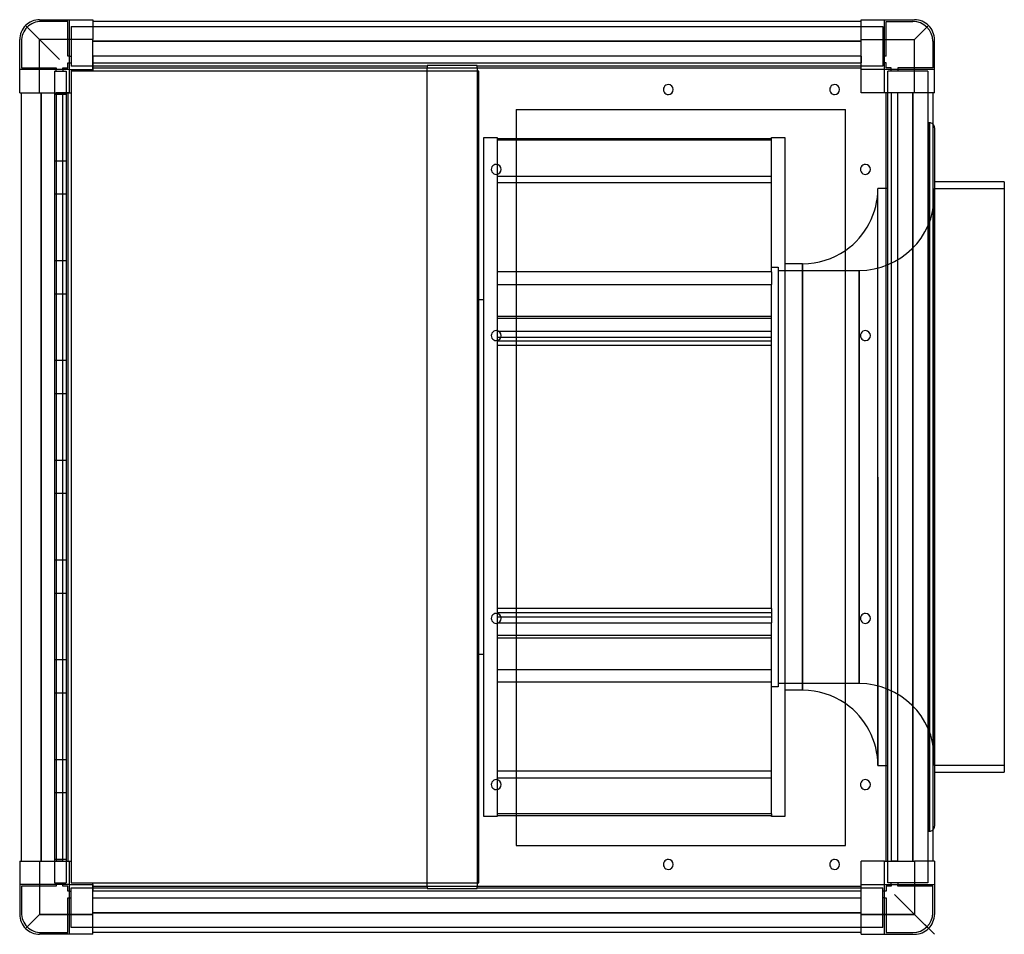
# Model space of a CAD drawing. Header units: millimetres. Extents: x -275 to 317, y -275 to 275.
import ezdxf

# ---------------------------------------------------------------- set-up
doc = ezdxf.new("R2010")
doc.units = ezdxf.units.MM
doc.layers.add('HIDDEN', color=7, linetype='Continuous')
doc.layers.add('THICK', color=7, linetype='Continuous')

msp = doc.modelspace()

# ---------------------------------------------------------------- linework, layer by layer
at = {"layer": 'HIDDEN'}
for p, q in [((-263, 275), (-263, 275)), ((-263, 275), (-263, 275)), ((-262, 274), (-262, 274)), ((-246, 274), (-262, 274)), ((-246, 274), (-246, 274)), ((-246, 253), (-246, 274)), ((-245, 275), (-245, 275)), ((-245, 245), (-245, 275)), ((-245, 275), (-245, 275)), ((-231, 275), (-231, 275)), ((-231, 275), (-231, 275)), ((-231, 274), (-231, 274)), ((-231, 274), (-231, 274)), ((231, 275), (231, 275)), ((231, 275), (231, 275)), ((231, 274), (231, 274)), ((231, 274), (231, 274)), ((245, 275), (245, 275)), ((245, 275), (245, 275)), ((245, 245), (245, 275)), ((246, 274), (246, 274)), ((246, 253), (246, 274)), ((246, 274), (262, 274)), ((262, 274), (262, 274)), ((263, 275), (263, 275)), ((263, 275), (263, 275)), ((-263, 263), (-271.49, 271.49)), ((-244, 271), (-244, 271)), ((-244, 271), (-244, 247)), ((-244, 271), (244, 271)), ((244, 271), (244, 271)), ((244, 271), (244, 247)), ((263, 263), (271.49, 271.49)), ((-275, 263), (-275, 263)), ((-275, 263), (-275, 263)), ((-274, 262), (-274, 262)), ((-274, 262), (-274, 246)), ((-263, 231), (-263, 263)), ((-231, 263), (-263, 263)), ((-231, 262), (231, 262)), ((231, 263), (263, 263)), ((263, 231), (263, 263)), ((274, 262), (274, 246)), ((274, 262), (274, 262)), ((275, 263), (275, 263)), ((275, 263), (275, 263)), ((-246, 253), (-246, 253)), ((-245, 253), (-246, 253)), ((-246, 249), (-245, 249)), ((-246, 249), (-246, 249)), ((-246, 246), (-246, 249)), ((-245, 253), (-244, 253)), ((-245, 249), (-244, 249)), ((-244, 253), (-244, 253)), ((-244, 249), (-244, 249)), ((-231, 253), (-231, 253)), ((-231, 253), (-231, 249)), ((-231, 253), (-231, 253)), ((231, 253), (-231, 253)), ((-231, 253), (-231, 253)), ((-231, 253), (-231, 253)), ((-231, 249), (-231, 249)), ((-231, 249), (-231, 249)), ((-231, 249), (-231, 249)), ((-231, 249), (231, 249)), ((-231, 249), (-231, 249)), ((-231, 249), (-231, 246)), ((231, 253), (231, 253)), ((231, 253), (231, 253)), ((231, 253), (231, 253)), ((231, 253), (231, 253)), ((231, 253), (231, 249)), ((231, 249), (231, 249)), ((231, 249), (231, 249)), ((231, 249), (231, 249)), ((231, 249), (231, 249)), ((231, 246), (231, 249)), ((244, 253), (244, 253)), ((245, 253), (244, 253)), ((244, 249), (244, 249)), ((245, 249), (244, 249)), ((246, 253), (245, 253)), ((246, 249), (245, 249)), ((246, 253), (246, 253)), ((246, 249), (246, 249)), ((246, 246), (246, 249)), ((-275, 245), (-275, 245)), ((-245, 245), (-275, 245)), ((-275, 245), (-275, 245)), ((-274, 246), (-274, 246)), ((-274, 246), (-253, 246)), ((-254, 244), (-254, 244)), ((-254, 244), (-247, 244)), ((-254, 244), (-254, -244)), ((-253, 246), (-253, 245)), ((-253, 246), (-253, 246)), ((-253, 244), (-253, 245)), ((-253, 244), (-253, 244)), ((-249, 246), (-249, 246)), ((-249, 245), (-249, 246)), ((-249, 246), (-246, 246)), ((-249, 245), (-249, 244)), ((-249, 244), (-249, 244)), ((-247, 244), (-247, 244)), ((-247, 244), (-247, -244)), ((-246, 246), (-246, 246)), ((-245, 245), (-245, 245)), ((-245, 245), (-245, 245)), ((-245, 245), (-245, 245)), ((-245, 245), (-245, 245)), ((-30, 247), (-244, 247)), ((-244, 247), (-244, 247)), ((-244, 244), (-244, 244)), ((-244, 244), (-244, 244)), ((-231, 246), (-231, 245)), ((-231, 246), (-231, 246)), ((-231, 246), (-231, 246)), ((-231, 246), (-231, 246)), ((-231, 246), (-231, 246)), ((-231, 245), (-231, 245)), ((-231, 245), (-231, 245)), ((-231, 245), (-231, 245)), ((-231, 245), (-231, 245)), ((-231, 245), (-231, 245)), ((-231, 245), (-231, 245)), ((-231, 244), (-231, 244)), ((-231, 244), (-231, 244)), ((-30, 247.5), (-30, 247.5)), ((0, 247.5), (-30, 247.5)), ((-30, 247.5), (-30, 247.5)), ((-30, 247.5), (-30, 246)), ((-30, 247), (-30, 247)), ((-30, 246), (-30, 246)), ((-30, 244), (-30, 246)), ((-30, 246), (-30, 246)), ((-30, 244), (-30, 244)), ((-30, 244), (-30, 244)), ((-30, -244), (-30, 244)), ((0, 247.5), (0, 247.5)), ((0, 247.5), (0, 247.5)), ((0, 246), (0, 247.5)), ((244, 247), (0, 247)), ((0, 247), (0, 247)), ((0, 246), (0, 246)), ((0, 246), (0, 244)), ((0, 246), (0, 246)), ((0, 244), (0, 244)), ((0, 244), (0, -244)), ((0, 244), (0, 244)), ((1, 244), (1, 244)), ((1, 244), (1, 244)), ((1, 244), (1, 244)), ((1, 244), (1, 244)), ((231, 245), (231, 246)), ((231, 246), (231, 246)), ((231, 246), (231, 246)), ((231, 246), (231, 246)), ((231, 246), (231, 246)), ((231, 245), (231, 245)), ((231, 245), (231, 245)), ((231, 245), (231, 245)), ((231, 245), (231, 245)), ((231, 245), (231, 245)), ((231, 245), (231, 245)), ((244, 247), (244, 247)), ((245, 245), (245, 245)), ((245, 245), (245, 245)), ((245, 245), (245, 245)), ((275, 245), (245, 245)), ((245, 245), (245, 245)), ((246, 246), (246, 246)), ((249, 246), (246, 246)), ((271, 244), (247, 244)), ((247, -244), (247, 244)), ((247, 244), (247, 244)), ((249, 245), (249, 246)), ((249, 246), (249, 246)), ((249, 244), (249, 245)), ((249, 244), (249, 244)), ((253, 246), (253, 246)), ((253, 246), (253, 245)), ((274, 246), (253, 246)), ((253, 245), (253, 244)), ((253, 244), (253, 244)), ((271, 244), (271, -244)), ((271, 244), (271, 244)), ((274, 246), (274, 246)), ((275, 245), (275, 245)), ((275, 245), (275, 245)), ((-275, 231), (-275, 231)), ((-275, 231), (-275, 231)), ((-274, 231), (-274, 231)), ((-274, 231), (-274, 231)), ((-262, 231), (-262, -231)), ((-253, 231), (-253, 231)), ((-253, 231), (-253, 231)), ((-249, 231), (-253, 231)), ((-253, 231), (-253, -231)), ((-253, 231), (-253, 231)), ((-253, 231), (-253, 231)), ((-249, 231), (-249, 231)), ((-249, 231), (-249, 231)), ((-249, 231), (-249, 231)), ((-249, -231), (-249, 231)), ((-246, 231), (-249, 231)), ((-249, 231), (-249, 231)), ((-245, 231), (-246, 231)), ((-246, 231), (-246, 231)), ((-246, 231), (-246, 231)), ((-246, 231), (-246, 231)), ((-246, 231), (-246, 231)), ((-245, 231), (-245, 231)), ((-245, 231), (-245, 231)), ((-245, 231), (-245, 231)), ((-245, 231), (-245, 231)), ((-245, 231), (-245, 231)), ((-245, 231), (-245, 231)), ((-244, 231), (-244, 231)), ((-244, 231), (-244, 231)), ((231, 231), (231, 231)), ((231, 231), (231, 231)), ((246, 231), (245, 231)), ((245, 231), (245, 231)), ((245, 231), (245, 231)), ((245, 231), (245, 231)), ((245, 231), (245, 231)), ((245, 231), (245, 231)), ((245, 231), (245, 231)), ((246, 231), (246, 231)), ((246, 231), (246, 231)), ((246, 231), (246, 231)), ((249, 231), (246, 231)), ((246, 231), (246, 231)), ((249, 231), (249, 231)), ((249, 231), (249, 231)), ((249, 231), (249, -231)), ((249, 231), (249, 231)), ((249, 231), (249, 231)), ((253, 231), (249, 231)), ((253, 231), (253, 231)), ((253, 231), (253, 231)), ((253, 231), (253, 231)), ((253, -231), (253, 231)), ((253, 231), (253, 231)), ((262, -231), (262, 231)), ((274, 231), (274, 231)), ((274, 231), (274, 231)), ((275, 231), (275, 231)), ((275, 231), (275, 231)), ((-254, 230), (-254, 230)), ((-254, 230), (-254, 230)), ((-254, 230), (-254, 230)), ((-254, 230), (-254, 230)), ((-254, 230), (-254, 230)), ((-254, 230), (-254, 230)), ((-254, 230), (-254, 230)), ((-247, 230), (-254, 230)), ((-254, 230), (-254, 230)), ((-247, 230), (-247, 230)), ((-247, 230), (-247, 230)), ((-247, 230), (-247, 230)), ((-247, 230), (-247, 230)), ((-247, 230), (-247, 230)), ((-247, 230), (-247, 230)), ((-247, 230), (-247, 230)), ((-247, 230), (-247, 230)), ((23.5, 221), (23.5, 221)), ((23.5, 221), (23.5, 221)), ((221.5, 221), (221.5, 221)), ((221.5, 221), (221.5, 221)), ((272, 213), (271, 213)), ((272, 0), (272, 213)), ((272, 213), (272, 0)), ((4, 204.12), (12, 204.12)), ((4, -204.12), (4, 204.12)), ((12, 204.12), (12, 187.96)), ((12, 203.48), (23.5, 203.48)), ((177, 202.52), (12, 202.52)), ((-254, 190), (-254, 190)), ((-254, 190), (-254, 190)), ((-254, 190), (-254, 190)), ((-254, 190), (-254, 190)), ((-254, 190), (-254, 190)), ((-254, 190), (-254, 190)), ((-254, 190), (-254, 190)), ((-247, 190), (-254, 190)), ((-254, 190), (-254, 190)), ((-247, 190), (-247, 190)), ((-247, 190), (-247, 190)), ((-247, 190), (-247, 190)), ((-247, 190), (-247, 190)), ((-247, 190), (-247, 190)), ((-247, 190), (-247, 190)), ((-247, 190), (-247, 190)), ((-247, 190), (-247, 190)), ((12, 182.04), (12, 123.36)), ((12, 180.87), (23.5, 180.87)), ((177, 176.92), (12, 176.92)), ((241, -173.5), (241, 173.5)), ((247, 173.5), (241, 173.5)), ((241, 0), (241, 173.5)), ((275, 173.5), (317, 173.5)), ((275, -173.5), (275, 173.5)), ((-254, 170), (-254, 170)), ((-254, 170), (-254, 170)), ((-254, 170), (-254, 170)), ((-254, 170), (-254, 170)), ((-254, 170), (-254, 170)), ((-254, 170), (-254, 170)), ((-254, 170), (-254, 170)), ((-247, 170), (-254, 170)), ((-254, 170), (-254, 170)), ((-247, 170), (-247, 170)), ((-247, 170), (-247, 170)), ((-247, 170), (-247, 170)), ((-247, 170), (-247, 170)), ((-247, 170), (-247, 170)), ((-247, 170), (-247, 170)), ((-247, 170), (-247, 170)), ((-247, 170), (-247, 170)), ((-254, 130), (-254, 130)), ((-254, 130), (-254, 130)), ((-254, 130), (-254, 130)), ((-254, 130), (-254, 130)), ((-254, 130), (-254, 130)), ((-254, 130), (-254, 130)), ((-254, 130), (-254, 130)), ((-247, 130), (-254, 130)), ((-254, 130), (-254, 130)), ((-247, 130), (-247, 130)), ((-247, 130), (-247, 130)), ((-247, 130), (-247, 130)), ((-247, 130), (-247, 130)), ((-247, 130), (-247, 130)), ((-247, 130), (-247, 130)), ((-247, 130), (-247, 130)), ((-247, 130), (-247, 130)), ((177, 126.25), (181, 126.25)), ((181, 126.25), (181, -126.25)), ((195.75, 0), (195.75, 128.25)), ((23.5, 123.36), (12, 123.36)), ((12, 123.36), (12, 115.77)), ((177, 123.36), (177, 115.77)), ((181, 124.25), (229.76, 124.25)), ((229.76, -124.25), (229.76, 124.25)), ((229.76, 124.25), (229.76, 0)), ((12, 115.77), (12, 87.96)), ((12, 115.77), (23.5, 115.77)), ((-254, 110), (-254, 110)), ((-254, 110), (-254, 110)), ((-254, 110), (-254, 110)), ((-254, 110), (-254, 110)), ((-254, 110), (-254, 110)), ((-254, 110), (-254, 110)), ((-254, 110), (-254, 110)), ((-247, 110), (-254, 110)), ((-254, 110), (-254, 110)), ((-247, 110), (-247, 110)), ((-247, 110), (-247, 110)), ((-247, 110), (-247, 110)), ((-247, 110), (-247, 110)), ((-247, 110), (-247, 110)), ((-247, 110), (-247, 110)), ((-247, 110), (-247, 110)), ((-247, 110), (-247, 110)), ((4, 106.5), (0, 106.5)), ((12, 96.75), (23.5, 96.75)), ((177, 95.32), (12, 95.32)), ((12, 87.71), (177, 87.71)), ((12, 84.12), (177, 84.12)), ((12, 82.04), (12, -79.17)), ((177, 81.6), (12, 81.6)), ((177, 79.17), (12, 79.17)), ((-254, 70), (-254, 70)), ((-254, 70), (-254, 70)), ((-254, 70), (-254, 70)), ((-254, 70), (-254, 70)), ((-254, 70), (-254, 70)), ((-254, 70), (-254, 70)), ((-254, 70), (-254, 70)), ((-247, 70), (-254, 70)), ((-254, 70), (-254, 70)), ((-247, 70), (-247, 70)), ((-247, 70), (-247, 70)), ((-247, 70), (-247, 70)), ((-247, 70), (-247, 70)), ((-247, 70), (-247, 70)), ((-247, 70), (-247, 70)), ((-247, 70), (-247, 70)), ((-247, 70), (-247, 70)), ((-254, 50), (-254, 50)), ((-254, 50), (-254, 50)), ((-254, 50), (-254, 50)), ((-254, 50), (-254, 50)), ((-254, 50), (-254, 50)), ((-254, 50), (-254, 50)), ((-254, 50), (-254, 50)), ((-247, 50), (-254, 50)), ((-254, 50), (-254, 50)), ((-247, 50), (-247, 50)), ((-247, 50), (-247, 50)), ((-247, 50), (-247, 50)), ((-247, 50), (-247, 50)), ((-247, 50), (-247, 50)), ((-247, 50), (-247, 50)), ((-247, 50), (-247, 50)), ((-247, 50), (-247, 50)), ((-254, 10), (-254, 10)), ((-254, 10), (-254, 10)), ((-254, 10), (-254, 10)), ((-254, 10), (-254, 10)), ((-254, 10), (-254, 10)), ((-254, 10), (-254, 10)), ((-254, 10), (-254, 10)), ((-247, 10), (-254, 10)), ((-254, 10), (-254, 10)), ((-247, 10), (-247, 10)), ((-247, 10), (-247, 10)), ((-247, 10), (-247, 10)), ((-247, 10), (-247, 10)), ((-247, 10), (-247, 10)), ((-247, 10), (-247, 10)), ((-247, 10), (-247, 10)), ((-247, 10), (-247, 10)), ((229.76, 0), (229.76, -124.25)), ((241, 0), (241, -173.5)), ((272, 0), (272, -213)), ((195.75, -128.25), (195.75, 0)), ((272, -213), (272, 0)), ((-254, -10), (-254, -10)), ((-254, -10), (-254, -10)), ((-254, -10), (-254, -10)), ((-254, -10), (-254, -10)), ((-254, -10), (-254, -10)), ((-254, -10), (-254, -10)), ((-254, -10), (-254, -10)), ((-247, -10), (-254, -10)), ((-254, -10), (-254, -10)), ((-247, -10), (-247, -10)), ((-247, -10), (-247, -10)), ((-247, -10), (-247, -10)), ((-247, -10), (-247, -10)), ((-247, -10), (-247, -10)), ((-247, -10), (-247, -10)), ((-247, -10), (-247, -10)), ((-247, -10), (-247, -10)), ((-254, -50), (-254, -50)), ((-254, -50), (-254, -50)), ((-254, -50), (-254, -50)), ((-254, -50), (-254, -50)), ((-254, -50), (-254, -50)), ((-254, -50), (-254, -50)), ((-254, -50), (-254, -50)), ((-247, -50), (-254, -50)), ((-254, -50), (-254, -50)), ((-247, -50), (-247, -50)), ((-247, -50), (-247, -50)), ((-247, -50), (-247, -50)), ((-247, -50), (-247, -50)), ((-247, -50), (-247, -50)), ((-247, -50), (-247, -50)), ((-247, -50), (-247, -50)), ((-247, -50), (-247, -50)), ((-254, -70), (-254, -70)), ((-254, -70), (-254, -70)), ((-254, -70), (-254, -70)), ((-254, -70), (-254, -70)), ((-254, -70), (-254, -70)), ((-254, -70), (-254, -70)), ((-254, -70), (-254, -70)), ((-247, -70), (-254, -70)), ((-254, -70), (-254, -70)), ((-247, -70), (-247, -70)), ((-247, -70), (-247, -70)), ((-247, -70), (-247, -70)), ((-247, -70), (-247, -70)), ((-247, -70), (-247, -70)), ((-247, -70), (-247, -70)), ((-247, -70), (-247, -70)), ((-247, -70), (-247, -70)), ((23.5, -79.17), (12, -79.17)), ((12, -79.17), (12, -87.71)), ((177, -81.6), (12, -81.6)), ((177, -79.17), (177, -87.71)), ((12, -84.12), (177, -84.12)), ((12, -87.96), (12, -182.04)), ((12.78, -87.71), (23.5, -87.71)), ((177, -95.32), (12, -95.32)), ((12, -96.75), (177, -96.75)), ((0, -106.5), (4, -106.5)), ((-254, -110), (-254, -110)), ((-254, -110), (-254, -110)), ((-254, -110), (-254, -110)), ((-254, -110), (-254, -110)), ((-254, -110), (-254, -110)), ((-254, -110), (-254, -110)), ((-254, -110), (-254, -110)), ((-247, -110), (-254, -110)), ((-254, -110), (-254, -110)), ((-247, -110), (-247, -110)), ((-247, -110), (-247, -110)), ((-247, -110), (-247, -110)), ((-247, -110), (-247, -110)), ((-247, -110), (-247, -110)), ((-247, -110), (-247, -110)), ((-247, -110), (-247, -110)), ((-247, -110), (-247, -110)), ((12, -115.77), (177, -115.77)), ((177, -123.36), (12, -123.36)), ((229.76, -124.25), (181, -124.25)), ((-254, -130), (-254, -130)), ((-254, -130), (-254, -130)), ((-254, -130), (-254, -130)), ((-254, -130), (-254, -130)), ((-254, -130), (-254, -130)), ((-254, -130), (-254, -130)), ((-254, -130), (-254, -130)), ((-247, -130), (-254, -130)), ((-254, -130), (-254, -130)), ((-247, -130), (-247, -130)), ((-247, -130), (-247, -130)), ((-247, -130), (-247, -130)), ((-247, -130), (-247, -130)), ((-247, -130), (-247, -130)), ((-247, -130), (-247, -130)), ((-247, -130), (-247, -130)), ((-247, -130), (-247, -130)), ((181, -126.25), (177, -126.25)), ((-254, -170), (-254, -170)), ((-254, -170), (-254, -170)), ((-254, -170), (-254, -170)), ((-254, -170), (-254, -170)), ((-254, -170), (-254, -170)), ((-254, -170), (-254, -170)), ((-254, -170), (-254, -170)), ((-247, -170), (-254, -170)), ((-254, -170), (-254, -170)), ((-247, -170), (-247, -170)), ((-247, -170), (-247, -170)), ((-247, -170), (-247, -170)), ((-247, -170), (-247, -170)), ((-247, -170), (-247, -170)), ((-247, -170), (-247, -170)), ((-247, -170), (-247, -170)), ((-247, -170), (-247, -170)), ((177, -176.92), (12, -176.92)), ((241, -173.5), (247, -173.5)), ((317, -173.5), (275, -173.5)), ((12, -180.87), (177, -180.87)), ((12, -187.96), (12, -202.52)), ((-254, -190), (-254, -190)), ((-254, -190), (-254, -190)), ((-254, -190), (-254, -190)), ((-254, -190), (-254, -190)), ((-254, -190), (-254, -190)), ((-254, -190), (-254, -190)), ((-254, -190), (-254, -190)), ((-247, -190), (-254, -190)), ((-254, -190), (-254, -190)), ((-247, -190), (-247, -190)), ((-247, -190), (-247, -190)), ((-247, -190), (-247, -190)), ((-247, -190), (-247, -190)), ((-247, -190), (-247, -190)), ((-247, -190), (-247, -190)), ((-247, -190), (-247, -190)), ((-247, -190), (-247, -190)), ((12, -204.12), (4, -204.12)), ((23.5, -202.52), (12, -202.52)), ((12, -202.52), (12, -203.48)), ((12, -203.48), (12, -204.12)), ((12, -203.48), (23.5, -203.48)), ((177, -202.52), (177, -203.48)), ((271, -213), (272, -213)), ((23.5, -221.5), (23.5, -221.5)), ((23.5, -221.5), (23.5, -221.5)), ((221.5, -221.5), (221.5, -221.5)), ((221.5, -221.5), (221.5, -221.5)), ((-254, -230), (-254, -230)), ((-254, -230), (-254, -230)), ((-254, -230), (-254, -230)), ((-254, -230), (-254, -230)), ((-254, -230), (-254, -230)), ((-254, -230), (-254, -230)), ((-254, -230), (-254, -230)), ((-247, -230), (-254, -230)), ((-254, -230), (-254, -230)), ((-247, -230), (-247, -230)), ((-247, -230), (-247, -230)), ((-247, -230), (-247, -230)), ((-247, -230), (-247, -230)), ((-247, -230), (-247, -230)), ((-247, -230), (-247, -230)), ((-247, -230), (-247, -230)), ((-247, -230), (-247, -230)), ((-275, -231), (-275, -231)), ((-275, -231), (-275, -231)), ((-274, -231), (-274, -231)), ((-274, -231), (-274, -231)), ((-263, -231), (-263, -263)), ((-253, -231), (-253, -231)), ((-253, -231), (-253, -231)), ((-253, -231), (-253, -231)), ((-253, -231), (-253, -231)), ((-249, -231), (-253, -231)), ((-249, -231), (-249, -231)), ((-249, -231), (-249, -231)), ((-249, -231), (-246, -231)), ((-249, -231), (-249, -231)), ((-249, -231), (-249, -231)), ((-246, -231), (-245, -231)), ((-246, -231), (-246, -231)), ((-246, -231), (-246, -231)), ((-246, -231), (-246, -231)), ((-246, -231), (-246, -231)), ((-245, -231), (-245, -231)), ((-245, -231), (-245, -231)), ((-245, -231), (-245, -231)), ((-245, -231), (-245, -231)), ((-245, -231), (-245, -231)), ((-245, -231), (-245, -231)), ((-244, -231), (-244, -231)), ((-244, -231), (-244, -231)), ((231, -231), (231, -231)), ((231, -231), (231, -231)), ((245, -231), (246, -231)), ((245, -231), (245, -231)), ((245, -231), (245, -231)), ((245, -231), (245, -231)), ((245, -231), (245, -231)), ((245, -231), (245, -231)), ((245, -231), (245, -231)), ((246, -231), (246, -231)), ((246, -231), (246, -231)), ((246, -231), (246, -231)), ((246, -231), (249, -231)), ((246, -231), (246, -231)), ((249, -231), (249, -231)), ((253, -231), (249, -231)), ((249, -231), (249, -231)), ((249, -231), (249, -231)), ((249, -231), (249, -231)), ((253, -231), (253, -231)), ((253, -231), (253, -231)), ((253, -231), (253, -231)), ((253, -231), (253, -231)), ((263, -231), (263, -263)), ((274, -231), (274, -231)), ((274, -231), (274, -231)), ((275, -231), (275, -231)), ((275, -231), (275, -231)), ((-275, -245), (-275, -245)), ((-245, -245), (-275, -245)), ((-275, -245), (-275, -245)), ((-274, -246), (-274, -246)), ((-253, -246), (-274, -246)), ((-274, -246), (-274, -262)), ((-254, -244), (-247, -244)), ((-254, -244), (-254, -244)), ((-253, -244), (-253, -244)), ((-253, -245), (-253, -244)), ((-253, -245), (-253, -246)), ((-253, -246), (-253, -246)), ((-249, -244), (-249, -244)), ((-249, -244), (-249, -245)), ((-249, -246), (-249, -245)), ((-249, -246), (-249, -246)), ((-246, -246), (-249, -246)), ((-247, -244), (-247, -244)), ((-246, -246), (-246, -246)), ((-246, -249), (-246, -246)), ((-245, -245), (-245, -245)), ((-245, -275), (-245, -245)), ((-245, -245), (-245, -245)), ((-245, -245), (-245, -245)), ((-245, -245), (-245, -245)), ((-244, -244), (-244, -244)), ((-244, -244), (-244, -244)), ((-244, -247), (-30, -247)), ((-244, -247), (-244, -247)), ((-244, -271), (-244, -247)), ((-231, -244), (-231, -244)), ((-231, -244), (-231, -244)), ((-231, -245), (-231, -246)), ((-231, -245), (-231, -245)), ((-231, -245), (-231, -245)), ((-231, -245), (-231, -245)), ((-231, -245), (-231, -245)), ((-231, -245), (-231, -245)), ((-231, -245), (-231, -245)), ((-231, -246), (-231, -249)), ((-231, -246), (-231, -246)), ((-231, -246), (-231, -246)), ((-231, -246), (-231, -246)), ((-231, -246), (-231, -246)), ((-30, -246), (-30, -244)), ((-30, -244), (-30, -244)), ((-30, -244), (-30, -244)), ((-30, -246), (-30, -246)), ((-30, -246), (-30, -247.5)), ((-30, -246), (-30, -246)), ((-30, -247), (-30, -247)), ((-30, -247.5), (-30, -247.5)), ((-30, -247.5), (-30, -247.5)), ((-30, -247.5), (0, -247.5)), ((0, -244), (0, -244)), ((0, -244), (0, -246)), ((0, -244), (0, -244)), ((0, -246), (0, -246)), ((0, -247.5), (0, -246)), ((0, -246), (0, -246)), ((0, -247), (0, -247)), ((0, -247), (244, -247)), ((0, -247.5), (0, -247.5)), ((0, -247.5), (0, -247.5)), ((1, -244), (1, -244)), ((1, -244), (1, -244)), ((1, -244), (1, -244)), ((1, -244), (1, -244)), ((231, -245), (231, -245)), ((231, -245), (231, -245)), ((231, -245), (231, -245)), ((231, -246), (231, -245)), ((231, -245), (231, -245)), ((231, -245), (231, -245)), ((231, -245), (231, -245)), ((231, -249), (231, -246)), ((231, -246), (231, -246)), ((231, -246), (231, -246)), ((231, -246), (231, -246)), ((231, -246), (231, -246)), ((244, -247), (244, -247)), ((244, -271), (244, -247)), ((245, -245), (245, -245)), ((245, -245), (245, -245)), ((245, -275), (245, -245)), ((245, -245), (245, -245)), ((245, -245), (275, -245)), ((245, -245), (245, -245)), ((246, -246), (246, -246)), ((246, -246), (246, -249)), ((249, -246), (246, -246)), ((271, -244), (247, -244)), ((247, -244), (247, -244)), ((249, -244), (249, -244)), ((249, -245), (249, -244)), ((249, -245), (249, -246)), ((249, -246), (249, -246)), ((253, -244), (253, -244)), ((253, -244), (253, -245)), ((253, -246), (253, -245)), ((253, -246), (253, -246)), ((274, -246), (253, -246)), ((271, -244), (271, -244)), ((274, -246), (274, -246)), ((274, -262), (274, -246)), ((275, -245), (275, -245)), ((275, -245), (275, -245)), ((-246, -249), (-246, -249)), ((-245, -249), (-246, -249)), ((-246, -253), (-245, -253)), ((-246, -253), (-246, -253)), ((-246, -274), (-246, -253)), ((-245, -249), (-244, -249)), ((-245, -253), (-244, -253)), ((-244, -249), (-244, -249)), ((-244, -253), (-244, -253)), ((-231, -249), (-231, -249)), ((-231, -249), (-231, -249)), ((231, -249), (-231, -249)), ((-231, -249), (-231, -249)), ((-231, -249), (-231, -249)), ((-231, -253), (-231, -249)), ((-231, -253), (-231, -253)), ((-231, -253), (-231, -253)), ((-231, -253), (-231, -253)), ((-231, -253), (231, -253)), ((-231, -253), (-231, -253)), ((231, -249), (231, -249)), ((231, -249), (231, -249)), ((231, -249), (231, -249)), ((231, -249), (231, -249)), ((231, -253), (231, -249)), ((231, -253), (231, -253)), ((231, -253), (231, -253)), ((231, -253), (231, -253)), ((231, -253), (231, -253)), ((244, -249), (244, -249)), ((245, -249), (244, -249)), ((244, -253), (244, -253)), ((245, -253), (244, -253)), ((246, -249), (245, -249)), ((245, -253), (246, -253)), ((246, -249), (246, -249)), ((246, -253), (246, -253)), ((246, -253), (246, -274)), ((271.49, -271.49), (251, -251)), ((-275, -263), (-275, -263)), ((-275, -263), (-275, -263)), ((-274, -262), (-274, -262)), ((-263, -263), (-271.49, -271.49)), ((-231, -263), (-263, -263)), ((-231, -262), (231, -262)), ((263, -263), (231, -263)), ((274, -262), (274, -262)), ((275, -263), (275, -263)), ((275, -263), (275, -263)), ((-244, -271), (-244, -271)), ((244, -271), (-244, -271)), ((244, -271), (244, -271)), ((-263, -275), (-263, -275)), ((-263, -275), (-263, -275)), ((-262, -274), (-262, -274)), ((-262, -274), (-246, -274)), ((-246, -274), (-246, -274)), ((-245, -275), (-245, -275)), ((-245, -275), (-245, -275)), ((-231, -274), (-231, -274)), ((-231, -274), (-231, -274)), ((-231, -275), (-231, -275)), ((-231, -275), (-231, -275)), ((231, -274), (231, -274)), ((231, -274), (231, -274)), ((231, -275), (231, -275)), ((231, -275), (231, -275)), ((245, -275), (245, -275)), ((245, -275), (245, -275)), ((246, -274), (246, -274)), ((246, -274), (262, -274)), ((262, -274), (262, -274)), ((263, -275), (263, -275)), ((263, -275), (263, -275))]:
    msp.add_line(p, q, dxfattribs=at)
for centre, radius, start, end in [((-262, 262), 12, 89.99998, 180.00002), ((262, 262), 12, 0, 89.99998), ((272, 210), 3, 48.1897, 89.99998), ((195.75, 173.5), 45.25, 304.68476, 0), ((229.76, 169.5), 45.25, 270.00002, 358.79541), ((229.76, -169.5), 45.25, 1.20459, 89.99998), ((195.75, -173.5), 45.25, 0, 55.31524), ((272, -210), 3, 270.00002, 311.8103), ((-262, -262), 12, 179.99998, 270.00002), ((262, -262), 12, 270.00002, 0)]:
    msp.add_arc(centre, radius, start, end, dxfattribs=at)
at = {"layer": 'THICK'}
for p, q in [((-263, 275), (-231, 275)), ((-231, 275), (-231, 263)), ((231, 274), (-231, 274)), ((231, 263), (231, 275)), ((231, 275), (263, 275)), ((-271.49, 271.49), (-251, 251)), ((263, 263), (271.49, 271.49)), ((-275, 231), (-275, 263)), ((-263, 231), (-263, 263)), ((-231, 263), (-263, 263)), ((-231, 245), (-231, 263)), ((231, 262), (-231, 262)), ((231, 245), (231, 263)), ((231, 263), (263, 263)), ((263, 231), (263, 263)), ((275, 231), (275, 263)), ((-245, 231), (-245, 245)), ((-245, 245), (-231, 245)), ((-244, 244), (-244, -244)), ((1, 244), (-244, 244)), ((-231, 246), (231, 246)), ((-231, 245), (-231, 244)), ((1, -244), (1, 244)), ((231, 231), (231, 245)), ((245, 245), (231, 245)), ((245, 231), (245, 245)), ((-275, 231), (-263, 231)), ((-274, -231), (-274, 231)), ((-263, 231), (-245, 231)), ((-262, -231), (-262, 231)), ((-246, 231), (-246, -231)), ((-245, 231), (-244, 231)), ((245, 231), (231, 231)), ((263, 231), (245, 231)), ((246, -231), (246, 231)), ((262, 231), (262, -231)), ((275, 231), (263, 231)), ((274, 231), (274, -231)), ((23.5, 221), (23.5, -221.5)), ((23.5, 221), (221.5, 221)), ((221.5, -221.5), (221.5, 221)), ((275, 210), (275, 0)), ((23.5, 203.48), (177, 203.48)), ((177, 204.12), (185, 204.12)), ((177, 123.36), (177, 204.12)), ((185, 204.12), (185, -204.12)), ((12, 187.96), (12, 182.04)), ((23.5, 180.87), (177, 180.87)), ((317, 177.5), (275, 177.5)), ((317, 177.5), (317, -177.5)), ((195.75, 128.25), (185, 128.25)), ((195.75, 128.25), (195.75, 0)), ((177, 123.36), (23.5, 123.36)), ((23.5, 115.77), (177, 115.77)), ((177, -79.17), (177, 115.77)), ((23.5, 96.75), (177, 96.75)), ((12, 87.96), (12, 82.04)), ((195.75, 0), (195.75, -128.25)), ((275, 0), (275, -210)), ((177, -79.17), (23.5, -79.17)), ((12, -87.71), (12.78, -87.71)), ((12, -87.71), (12, -87.96)), ((23.5, -87.71), (177, -87.71)), ((177, -202.52), (177, -87.71)), ((195.75, -128.25), (185, -128.25)), ((275, -177.5), (317, -177.5)), ((12, -182.04), (12, -187.96)), ((177, -202.52), (23.5, -202.52)), ((23.5, -203.48), (177, -203.48)), ((177, -204.12), (177, -203.48)), ((185, -204.12), (177, -204.12)), ((23.5, -221.5), (221.5, -221.5)), ((-275, -231), (-263, -231)), ((-275, -231), (-275, -263)), ((-263, -231), (-245, -231)), ((-263, -231), (-263, -263)), ((-245, -231), (-244, -231)), ((-245, -245), (-245, -231)), ((231, -245), (231, -231)), ((245, -231), (231, -231)), ((245, -231), (263, -231)), ((245, -245), (245, -231)), ((275, -231), (263, -231)), ((263, -231), (263, -263)), ((275, -231), (275, -263)), ((-245, -245), (-231, -245)), ((-244, -244), (1, -244)), ((-231, -245), (-231, -244)), ((-231, -263), (-231, -245)), ((-231, -246), (231, -246)), ((231, -263), (231, -245)), ((231, -245), (245, -245)), ((-271.49, -271.49), (-263, -263)), ((-263, -263), (-231, -263)), ((231, -262), (-231, -262)), ((-231, -275), (-231, -263)), ((231, -275), (231, -263)), ((231, -263), (263, -263)), ((275, -275), (263, -263)), ((-231, -275), (-263, -275)), ((231, -274), (-231, -274)), ((231, -275), (263, -275))]:
    msp.add_line(p, q, dxfattribs=at)
for centre, radius, start, end in [((115, 233), 3, 89.99998, 270.00002), ((115, 233), 3, 270.00002, 89.99998), ((215, 233), 3, 89.99998, 270.00002), ((215, 233), 3, 270.00002, 89.99998), ((272, 210), 3, 0, 48.1897), ((11.5, 185), 3, 89.99998, 270.00002), ((11.5, 185), 3, 270.00002, 89.99998), ((233.5, 185), 3, 89.99998, 270.00002), ((233.5, 185), 3, 270.00002, 89.99998), ((195.75, 173.5), 45.25, 270.00002, 304.68476), ((11.5, 85), 3, 89.99998, 270.00002), ((11.5, 85), 3, 270.00002, 89.99998), ((233.5, 85), 3, 89.99998, 270.00002), ((233.5, 85), 3, 270.00002, 89.99998), ((11.5, -85), 3, 89.99998, 270.00002), ((11.5, -85), 3, 270.00002, 89.99998), ((233.5, -85), 3, 89.99998, 270.00002), ((233.5, -85), 3, 270.00002, 89.99998), ((195.75, -173.5), 45.25, 55.31524, 89.99998), ((11.5, -185), 3, 89.99998, 270.00002), ((11.5, -185), 3, 270.00002, 89.99998), ((233.5, -185), 3, 89.99998, 270.00002), ((233.5, -185), 3, 270.00002, 89.99998), ((272, -210), 3, 311.8103, 0), ((115, -233), 3, 89.99998, 270.00002), ((115, -233), 3, 270.00002, 89.99998), ((215, -233), 3, 89.99998, 270.00002), ((215, -233), 3, 270.00002, 89.99998)]:
    msp.add_arc(centre, radius, start, end, dxfattribs=at)
for centre, major_axis, start_param, end_param in [((-263, 263), (-12, 0), -1.570796, -0.785398), ((263, 263), (12, 0), 0.785398, 1.570796), ((-263, 263), (0, 12), 0.785398, 1.570796), ((263, 263), (0, 12), -1.570796, -0.785398), ((-263, -263), (0, -12), -1.570796, -0.785398), ((263, -263), (0, -12), 0.785398, 1.570796), ((-263, -263), (-12, 0), 0.785398, 1.570796), ((263, -263), (12, 0), -1.570796, -0.785398)]:
    msp.add_ellipse(centre, major_axis=major_axis, ratio=1, start_param=start_param, end_param=end_param, dxfattribs=at)

doc.saveas('drawing.dxf')
